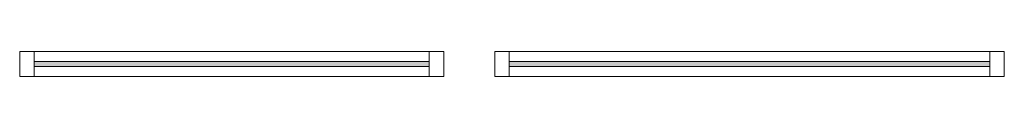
# Model space of a CAD drawing. Header units: millimetres. Extents: x 28714 to 120190, y -32637 to 2486.
# Tile 8 of 12: x 84615 to 89156, y -14017 to -13903. Entities that reach past the tile are written whole.
import ezdxf

# ---------------------------------------------------------------- set-up
doc = ezdxf.new("R2010")
doc.units = ezdxf.units.MM
doc.layers.add('A-GLAZ-CURT', color=52, linetype='Continuous', lineweight=13)
doc.layers.add('A-GLAZ-CWMG', color=51, linetype='Continuous', lineweight=13)

# ---------------------------------------------------------------- blocks, each defined once
blk = doc.blocks.new('Rectangular Mullion - 30_3B_rechthoek-4153031-Plan Detail')
at = {"layer": 'A-GLAZ-CWMG', "lineweight": 18}
for p, q in [((19371.384318, -13903), (19304.384318, -13903)), ((19304.384318, -13903), (19304.384318, -14017)), ((19371.384318, -14017), (19371.384318, -13903)), ((19304.384318, -14017), (19371.384318, -14017))]:
    blk.add_line(p, q, dxfattribs=at)
blk = doc.blocks.new('System Panel - NLRS_31_CWP_glas dubbel_gen_ASN-4153042-Plan Detail')
at = {"layer": 'A-GLAZ-CURT'}
blk.add_hatch(color=256, dxfattribs=at).paths.add_polyline_path([(19371.4, -13972), (21193.6, -13972), (21193.6, -13948), (19371.4, -13948)])
at = {"layer": 'A-GLAZ-CURT', "lineweight": 18}
for p, q in [((21193.6, -13948), (19371.4, -13948)), ((19371.4, -13948), (19371.4, -13972)), ((19371.4, -13972), (21193.6, -13972)), ((21193.6, -13972), (21193.6, -13948))]:
    blk.add_line(p, q, dxfattribs=at)
blk = doc.blocks.new('Rectangular Mullion - 30_3B_rechthoek-4153043-Plan Detail')
at = {"layer": 'A-GLAZ-CWMG', "lineweight": 18}
for p, q in [((21260.6, -13903), (21193.6, -13903)), ((21193.6, -13903), (21193.6, -14017)), ((21260.6, -14017), (21260.6, -13903)), ((21193.6, -14017), (21260.6, -14017))]:
    blk.add_line(p, q, dxfattribs=at)
blk = doc.blocks.new('Rectangular Mullion - 30_3B_rechthoek-2129049-Plan Detail')
at = {"layer": 'A-GLAZ-CWMG'}
for p, q in [((19371.4, -13903), (21193.6, -13903)), ((21193.6, -14017), (19371.4, -14017))]:
    blk.add_line(p, q, dxfattribs=at)
blk = doc.blocks.new('Rectangular Mullion - 30_3B_rechthoek-4153026-Plan Detail')
at = {"layer": 'A-GLAZ-CWMG', "lineweight": 18}
for p, q in [((19114.384318, -13903), (19047.384318, -13903)), ((19047.384318, -13903), (19047.384318, -14017)), ((19114.384318, -14017), (19114.384318, -13903)), ((19047.384318, -14017), (19114.384318, -14017))]:
    blk.add_line(p, q, dxfattribs=at)
blk = doc.blocks.new('System Panel - NLRS_31_CWP_glas dubbel_gen_ASN-4153028-Plan Detail')
at = {"layer": 'A-GLAZ-CURT'}
blk.add_hatch(color=256, dxfattribs=at).paths.add_polyline_path([(16831.384318, -13972), (19047.384318, -13972), (19047.384318, -13948), (16831.384318, -13948)])
at = {"layer": 'A-GLAZ-CURT', "lineweight": 18}
for p, q in [((19047.384318, -13948), (16831.384318, -13948)), ((16831.384318, -13948), (16831.384318, -13972)), ((16831.384318, -13972), (19047.384318, -13972)), ((19047.384318, -13972), (19047.384318, -13948))]:
    blk.add_line(p, q, dxfattribs=at)
blk = doc.blocks.new('Rectangular Mullion - 30_3B_rechthoek-2129055-Plan Detail')
at = {"layer": 'A-GLAZ-CWMG'}
for p, q in [((16831.384318, -13903), (19047.384318, -13903)), ((19047.384318, -14017), (16831.384318, -14017))]:
    blk.add_line(p, q, dxfattribs=at)
blk = doc.blocks.new('Rectangular Mullion - 30_3B_rechthoek-4153030-Plan Detail')
at = {"layer": 'A-GLAZ-CWMG', "lineweight": 18}
for p, q in [((16831.384318, -13903), (16764.384318, -13903)), ((16764.384318, -13903), (16764.384318, -14017)), ((16831.384318, -14017), (16831.384318, -13903)), ((16764.384318, -14017), (16831.384318, -14017))]:
    blk.add_line(p, q, dxfattribs=at)

msp = doc.modelspace()

# ---------------------------------------------------------------- block references
at = {"layer": 'A-GLAZ-CURT'}
for name, p in [('System Panel - NLRS_31_CWP_glas dubbel_gen_ASN-4153042-Plan Detail', (65310.2, 0)), ('System Panel - NLRS_31_CWP_glas dubbel_gen_ASN-4153028-Plan Detail', (70041.4, 0))]:
    msp.add_blockref(name, p, dxfattribs=at)
at = {"layer": 'A-GLAZ-CWMG'}
for name, p in [('Rectangular Mullion - 30_3B_rechthoek-4153031-Plan Detail', (65310.2, 0)), ('Rectangular Mullion - 30_3B_rechthoek-2129049-Plan Detail', (65310.2, 0)), ('Rectangular Mullion - 30_3B_rechthoek-4153043-Plan Detail', (65310.2, 0)), ('Rectangular Mullion - 30_3B_rechthoek-4153030-Plan Detail', (70041.4, 0)), ('Rectangular Mullion - 30_3B_rechthoek-2129055-Plan Detail', (70041.4, 0)), ('Rectangular Mullion - 30_3B_rechthoek-4153026-Plan Detail', (70041.4, 0))]:
    msp.add_blockref(name, p, dxfattribs=at)

doc.saveas('drawing.dxf')
